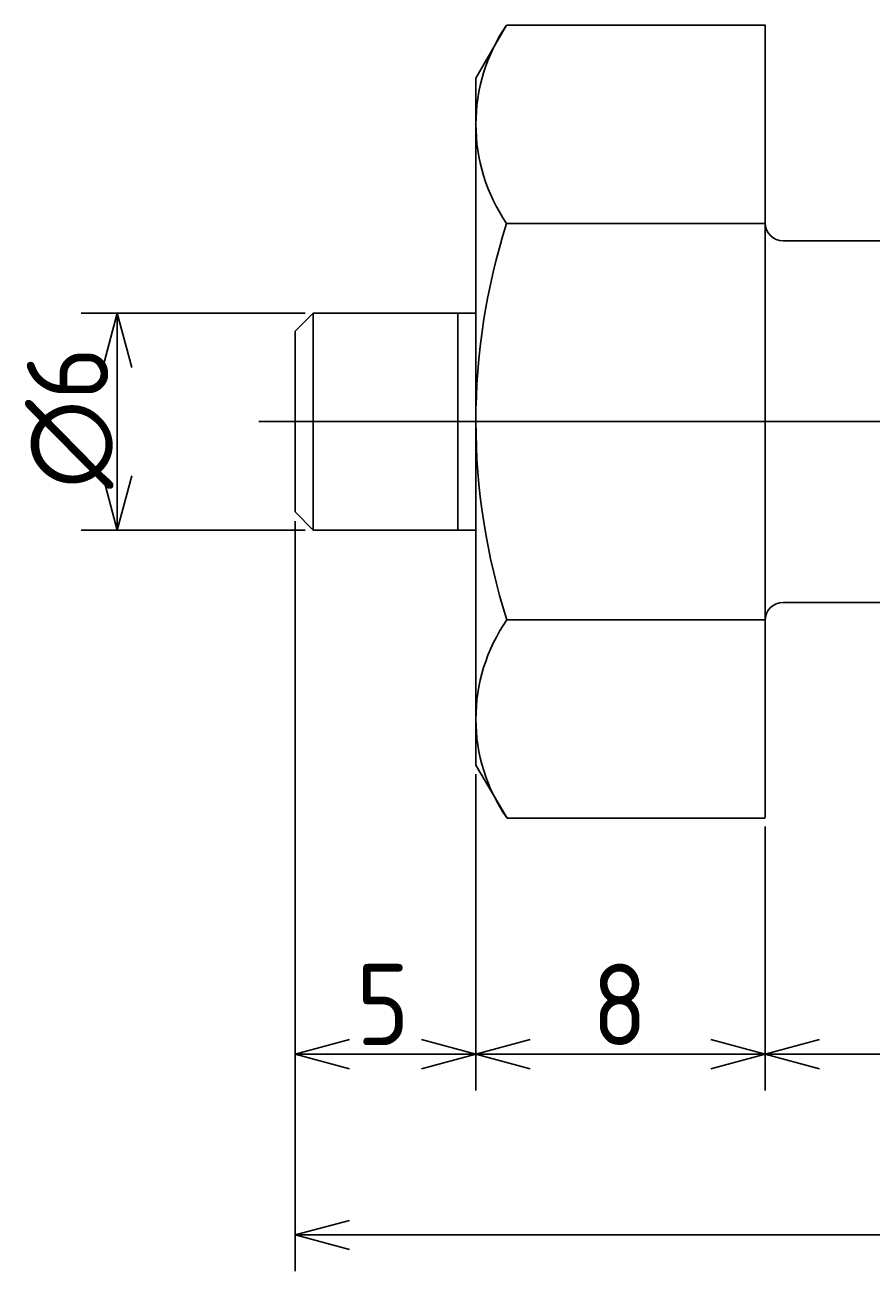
# Model space of a CAD drawing. Extents: x 125 to 298, y 149 to 187.
# Tile 2 of 4: x 163 to 186, y 149 to 183. Entities that reach past the tile are written whole.
import ezdxf

# ---------------------------------------------------------------- set-up
doc = ezdxf.new("R2010")
doc.units = 0
doc.header["$PDMODE"] = 3
doc.linetypes.add('CENTER', pattern=[50.8, 31.75, -6.35, 6.35, -6.35])
doc.layers.get('0').update_dxf_attribs({"linetype": 'CONTINUOUS'})
doc.layers.get('DEFPOINTS').update_dxf_attribs({"linetype": 'CONTINUOUS'})
for name, color, linetype in [('図形', 7, 'CONTINUOUS'), ('図枠', 7, 'CONTINUOUS'), ('寸法_文字', 3, 'CONTINUOUS')]:
    doc.layers.add(name, color=color, linetype=linetype)
doc.layers.get('0').off()
doc.styles.add('DIMENSION', font='isocp.shx', dxfattribs={"bigfont": 'bigfont.shx'})
doc.dimstyles.get("Standard").update_dxf_attribs({"dimtxt": 0.18, "dimasz": 0.18, "dimexe": 0.18, "dimexo": 0.0625, "dimgap": 0.09, "dimtad": 0, "dimtih": 1, "dimtoh": 1, "dimzin": 0, "dimcen": 0.09, "dimazin": 3, "dimtfac": 1, "dimtofl": 0, "dimtmove": 0, "dimatfit": 3})

# ---------------------------------------------------------------- blocks, each defined once
blk = doc.blocks.new('_OPEN30')
at = {"color": 0, "linetype": 'BYBLOCK'}
for p, q in [((-1, 0.268), (0, 0)), ((0, 0), (-1, -0.268)), ((0, 0), (-1, 0))]:
    blk.add_line(p, q, dxfattribs=at)
blk = doc.blocks.new('*U22')
at = {"layer": '寸法_文字', "color": 3, "style": 'DIMENSION'}
blk.add_text('30', height=2.25, dxfattribs=at).set_placement((196.399, 155.25))
blk = doc.blocks.new('*D4')
at = {"layer": 'DEFPOINTS', "color": 0}
for p in [(212.975, 167.5), (182.975, 161.53), (182.975, 155)]:
    blk.add_point(p, dxfattribs=at)
at = {"layer": '寸法_文字', "color": 3}
for p, q in [((212.975, 167.25), (212.975, 154)), ((182.975, 161.28), (182.975, 154)), ((211.475, 155), (184.475, 155))]:
    blk.add_line(p, q, dxfattribs=at)
at = {"layer": '図枠'}
blk.add_blockref('*U22', (0, 0), dxfattribs=at)
at = {"layer": '寸法_文字', "color": 3, "xscale": 1.5, "yscale": 1.5, "zscale": 1.5, "rotation": 180}
blk.add_blockref('_OPEN30', (182.975, 155), dxfattribs=at)
at = {"layer": '寸法_文字', "color": 3, "xscale": 1.5, "yscale": 1.5, "zscale": 1.5}
blk.add_blockref('_OPEN30', (212.975, 155), dxfattribs=at)
blk = doc.blocks.new('*U25')
at = {"layer": '寸法_文字', "color": 3, "style": 'DIMENSION'}
blk.add_text('8', height=2.25, dxfattribs=at).set_placement((178.1875, 155.25))
blk = doc.blocks.new('*D5')
at = {"layer": 'DEFPOINTS', "color": 0}
for p in [(174.975, 163), (182.975, 161.55), (174.975, 155)]:
    blk.add_point(p, dxfattribs=at)
at = {"layer": '寸法_文字', "color": 3}
for p, q in [((174.975, 162.75), (174.975, 154)), ((182.975, 161.3), (182.975, 154)), ((181.475, 155), (176.475, 155))]:
    blk.add_line(p, q, dxfattribs=at)
at = {"layer": '図枠'}
blk.add_blockref('*U25', (0, 0), dxfattribs=at)
at = {"layer": '寸法_文字', "color": 3, "xscale": 1.5, "yscale": 1.5, "zscale": 1.5, "rotation": 180}
blk.add_blockref('_OPEN30', (174.975, 155), dxfattribs=at)
at = {"layer": '寸法_文字', "color": 3, "xscale": 1.5, "yscale": 1.5, "zscale": 1.5}
blk.add_blockref('_OPEN30', (182.975, 155), dxfattribs=at)
blk = doc.blocks.new('*U24')
at = {"layer": '寸法_文字', "color": 3, "style": 'DIMENSION'}
blk.add_text('5', height=2.25, dxfattribs=at).set_placement((171.666, 155.25))
blk = doc.blocks.new('*D6')
at = {"layer": 'DEFPOINTS', "color": 0}
for p in [(169.975, 170), (174.975, 163), (169.975, 155)]:
    blk.add_point(p, dxfattribs=at)
at = {"layer": '寸法_文字', "color": 3}
for p, q in [((169.975, 169.75), (169.975, 154)), ((174.975, 162.75), (174.975, 154)), ((173.475, 155), (171.475, 155))]:
    blk.add_line(p, q, dxfattribs=at)
at = {"layer": '図枠'}
blk.add_blockref('*U24', (0, 0), dxfattribs=at)
at = {"layer": '寸法_文字', "color": 3, "xscale": 1.5, "yscale": 1.5, "zscale": 1.5, "rotation": 180}
blk.add_blockref('_OPEN30', (169.975, 155), dxfattribs=at)
at = {"layer": '寸法_文字', "color": 3, "xscale": 1.5, "yscale": 1.5, "zscale": 1.5}
blk.add_blockref('_OPEN30', (174.975, 155), dxfattribs=at)
blk = doc.blocks.new('*U29')
at = {"layer": '寸法_文字', "color": 3, "style": 'DIMENSION'}
blk.add_text('∅6', height=2.25, rotation=90, dxfattribs=at).set_placement((164.804, 170.644))
blk = doc.blocks.new('*D7')
at = {"layer": 'DEFPOINTS', "color": 0}
for p in [(170.5, 175.5), (165.054, 169.5), (170.5, 169.5)]:
    blk.add_point(p, dxfattribs=at)
at = {"layer": '寸法_文字', "color": 3}
for p, q in [((170.25, 175.5), (164.054, 175.5)), ((165.054, 174), (165.054, 171)), ((170.25, 169.5), (164.054, 169.5))]:
    blk.add_line(p, q, dxfattribs=at)
at = {"layer": '図枠'}
blk.add_blockref('*U29', (0, 0), dxfattribs=at)
at = {"layer": '寸法_文字', "color": 3, "xscale": 1.5, "yscale": 1.5, "zscale": 1.5}
for p, rotation in [((165.054, 175.5), 90), ((165.054, 169.5), 270)]:
    blk.add_blockref('_OPEN30', p, dxfattribs=dict(at, rotation=rotation))
blk = doc.blocks.new('*U26')
at = {"layer": '寸法_文字', "color": 3, "style": 'DIMENSION'}
blk.add_text('(43)', height=2.25, dxfattribs=at).set_placement((188.8875, 150.3625))
blk = doc.blocks.new('*D9')
at = {"layer": 'DEFPOINTS', "color": 0}
for p in [(169.975, 170), (212.975, 167.5), (212.975, 150)]:
    blk.add_point(p, dxfattribs=at)
at = {"layer": '寸法_文字', "color": 3}
for p, q in [((169.975, 169.75), (169.975, 149)), ((212.975, 167.25), (212.975, 149)), ((171.475, 150), (211.475, 150))]:
    blk.add_line(p, q, dxfattribs=at)
at = {"layer": '図枠'}
blk.add_blockref('*U26', (0, 0), dxfattribs=at)
at = {"layer": '寸法_文字', "color": 3, "xscale": 1.5, "yscale": 1.5, "zscale": 1.5, "rotation": 180}
blk.add_blockref('_OPEN30', (169.975, 150), dxfattribs=at)
at = {"layer": '寸法_文字', "color": 3, "xscale": 1.5, "yscale": 1.5, "zscale": 1.5}
blk.add_blockref('_OPEN30', (212.975, 150), dxfattribs=at)

msp = doc.modelspace()

# ---------------------------------------------------------------- linework, layer by layer
at = {"layer": '図形'}
for p, q in [((174.975, 182), (175.822, 183.47)), ((182.975, 183.47), (175.822, 183.47)), ((182.975, 161.55), (182.975, 183.475)), ((174.975, 182), (174.975, 163)), ((182.975, 177.985), (175.826, 177.985)), ((186.475, 177.5), (183.475, 177.5)), ((170.475, 175.5), (169.975, 175)), ((170.475, 175.5), (174.975, 175.5)), ((170.475, 169.5), (170.475, 175.5)), ((174.475, 175.5), (174.475, 169.5)), ((169.975, 175), (169.975, 170)), ((170.475, 169.5), (169.975, 170)), ((170.475, 169.5), (174.975, 169.5)), ((186.475, 167.5), (183.475, 167.5)), ((182.975, 167.015), (175.833, 167.015)), ((174.975, 163), (175.837, 161.53)), ((182.975, 161.53), (175.837, 161.53))]:
    msp.add_line(p, q, dxfattribs=at)
at = {"layer": '図形', "color": 3, "linetype": 'CENTER'}
msp.add_line((168.975, 172.5), (215.5, 172.5), dxfattribs=at)
at = {"layer": '図形'}
for centre, radius, start, end in [((179.83, 180.73), 4.855, 145.6448, 214.4315), ((193.011, 172.511), 18.036, 162.3336, 197.7427), ((183.475, 178), 0.5, 180, 270), ((183.475, 167), 0.5, 90, 180), ((179.779, 164.275), 4.804, 145.2276, 214.8486)]:
    msp.add_arc(centre, radius, start, end, dxfattribs=at)

# ---------------------------------------------------------------- dimensions: what is measured, and where the dimension line sits
at = {"layer": '寸法_文字'}
dim = msp.add_linear_dim(base=(165.054, 169.5), p1=(170.5, 175.5), p2=(170.5, 169.5), angle=90, text='%%c<>', dimstyle='Standard', override={"dimscale": 0.5}, dxfattribs=at)
dim.commit()
dim.dimension.update_dxf_attribs({"geometry": '*D7', "text_midpoint": (163.679, 172.5)})
for base, p1, p2, picture, middle in [((169.975, 155), (174.975, 163), (169.975, 170), '*D6', (172.5, 155)), ((182.975, 155), (212.975, 167.5), (182.975, 161.53), '*D4', (197.975, 155)), ((174.975, 155), (182.975, 161.55), (174.975, 163), '*D5', (178.975, 155))]:
    dim = msp.add_linear_dim(base=base, p1=p1, p2=p2, dimstyle='Standard', override={"dimscale": 0.5}, dxfattribs=at)
    dim.commit()
    dim.dimension.update_dxf_attribs({"geometry": picture, "text_midpoint": middle, "dimtype": 128})
dim = msp.add_linear_dim(base=(212.975, 150), p1=(169.975, 170), p2=(212.975, 167.5), text='(<>)', dimstyle='Standard', override={"dimscale": 0.5}, dxfattribs=at)
dim.commit()
dim.dimension.update_dxf_attribs({"geometry": '*D9', "text_midpoint": (191.475, 150), "dimtype": 128})

doc.saveas('drawing.dxf')
